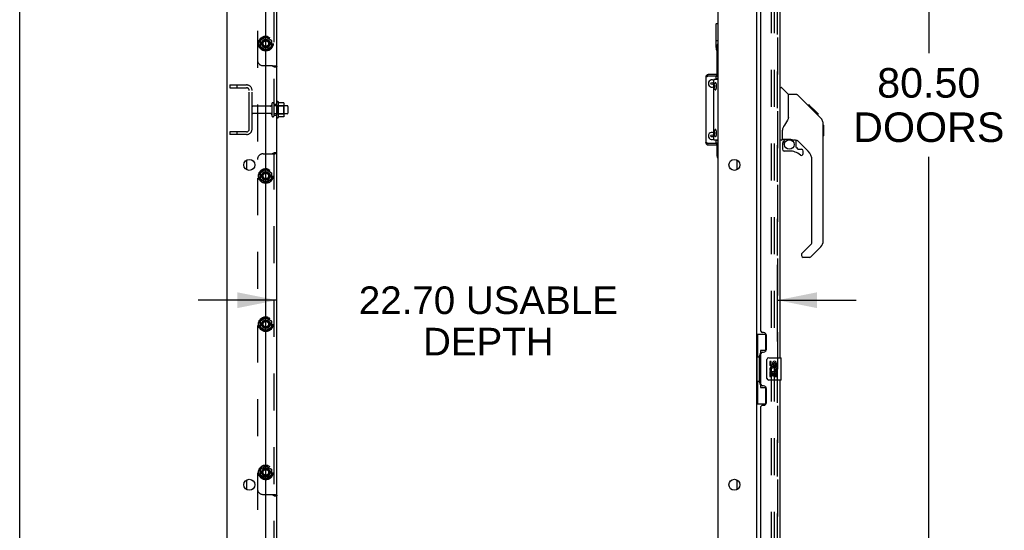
# Model space of a CAD drawing. Header units: inches. Extents: x 0 to 304, y 0 to 196.
# Tile 16 of 129: x 0 to 45, y 85 to 108. Entities that reach past the tile are written whole.
import ezdxf

# ---------------------------------------------------------------- set-up
doc = ezdxf.new("R2010")
doc.units = ezdxf.units.IN
doc.header["$LTSCALE"] = 16.696429
doc.header["$MEASUREMENT"] = 0
doc.linetypes.add('HIDDEN', pattern=[0.2, 0.1, -0.1])
doc.layers.get('0').update_dxf_attribs({"linetype": 'CONTINUOUS'})
for name, color, linetype in [('DEFAULT_2', 8, 'HIDDEN'), ('DIMENSIONS', 7, 'CONTINUOUS'), ('DOOR_2_ASSEMBLY', 7, 'CONTINUOUS'), ('EXD_DOOR_ASSEMBLY', 7, 'CONTINUOUS'), ('MAIN_DOOR_ASSEMBLY', 7, 'CONTINUOUS'), ('SUBPANELS', 7, 'CONTINUOUS')]:
    doc.layers.add(name, color=color, linetype=linetype)
doc.styles.get("Standard").update_dxf_attribs({"font": 'arial.ttf'})
doc.dimstyles.new('DIMSTYLE_1', dxfattribs={"dimtxt": 1.339286, "dimasz": 1.785714, "dimexe": 0.09, "dimexo": 0.07, "dimgap": 0.0375, "dimtad": 0, "dimtih": 1, "dimtoh": 1, "dimzin": 4, "dimdsep": 46, "dimtxsty": 'Standard', "dimblk": '_FILLED', "dimblk1": '_FILLED', "dimblk2": '_FILLED', "dimcen": 0.09, "dimazin": 1, "dimtfac": 1, "dimtdec": 3, "dimtofl": 0, "dimtmove": 0, "dimatfit": 3, "dimldrblk": '_FILLED', "dimfxl": 0, "dimtolj": 1, "dimtzin": 4, "dimarcsym": 0})
doc.dimstyles.new('DIMSTYLE_3', dxfattribs={"dimtxt": 1.25, "dimasz": 1.785714, "dimexe": 0.09, "dimexo": 0.07, "dimgap": 0.035, "dimtad": 0, "dimtih": 1, "dimtoh": 1, "dimzin": 4, "dimdsep": 46, "dimtxsty": 'Standard', "dimblk": '_FILLED', "dimblk1": '_FILLED', "dimblk2": '_FILLED', "dimcen": 0.09, "dimazin": 1, "dimtfac": 1, "dimtdec": 3, "dimtofl": 0, "dimtmove": 0, "dimatfit": 3, "dimldrblk": '_FILLED', "dimfxl": 0, "dimtolj": 1, "dimtzin": 4, "dimarcsym": 0})

# ---------------------------------------------------------------- blocks, each defined once
blk = doc.blocks.new('_FILLED')
at = {"color": 0, "linetype": 'ByBlock'}
blk.add_solid([(0, 0), (-1, 0.2), (-1, -0.2)], dxfattribs=at)
blk = doc.blocks.new('*D5')
at = {"layer": 'DIMENSIONS', "color": 2, "linetype": 'Continuous'}
for p, q in [((35.472, 144.606), (42.831, 144.606)), ((41.224, 144.606), (41.224, 106.913)), ((41.224, 64.106), (41.224, 102.226)), ((35.472, 64.106), (42.831, 64.106))]:
    blk.add_line(p, q, dxfattribs=at)
at = {"layer": 'DIMENSIONS', "color": 2, "linetype": 'Continuous', "xscale": 1.7857142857, "yscale": 1.7857142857, "zscale": 1.7857142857}
for p, rotation in [((41.224, 144.606), 90), ((41.224, 64.106), 270)]:
    blk.add_blockref('_FILLED', p, dxfattribs=dict(at, rotation=rotation))
at = {"layer": 'DIMENSIONS', "color": 2, "linetype": 'Continuous', "insert": (41.224, 106.243), "char_height": 1.3393, "width": 6.85077, "attachment_point": 2, "line_spacing_factor": 0.9}
blk.add_mtext('80.50\\PDOORS', dxfattribs=at)
blk = doc.blocks.new('*D27')
at = {"layer": 'DIMENSIONS', "color": 2, "linetype": 'Continuous'}
for p, q in [((11.661, 93.856), (11.661, 97.329)), ((34.365, 93.856), (34.365, 97.329)), ((11.661, 95.722), (8.089, 95.722)), ((34.365, 95.722), (37.936, 95.722))]:
    blk.add_line(p, q, dxfattribs=at)
at = {"layer": 'DIMENSIONS', "color": 2, "linetype": 'Continuous', "xscale": 1.7857142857, "yscale": 1.7857142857, "zscale": 1.7857142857}
blk.add_blockref('_FILLED', (11.661, 95.722), dxfattribs=at)
at = {"layer": 'DIMENSIONS', "color": 2, "linetype": 'Continuous', "xscale": 1.7857142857, "yscale": 1.7857142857, "zscale": 1.7857142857, "rotation": 180}
blk.add_blockref('_FILLED', (34.365, 95.722), dxfattribs=at)
at = {"layer": 'DIMENSIONS', "color": 2, "linetype": 'Continuous', "insert": (21.251, 96.347), "char_height": 1.25, "width": 11.72862, "attachment_point": 2, "line_spacing_factor": 0.9}
blk.add_mtext('22.70 USABLE\\PDEPTH', dxfattribs=at)

msp = doc.modelspace()

# ---------------------------------------------------------------- linework, layer by layer
at = {"color": 7, "linetype": 'Continuous'}
for p, q in [((0, 0), (0, 196.429)), ((9.411, 57.481), (9.411, 147.231)), ((11.161, 59.481), (11.161, 143.856)), ((31.661, 143.856), (31.661, 59.481)), ((33.411, 144.075), (33.411, 64.637)), ((31.577, 107.181), (31.577, 108.255)), ((31.587, 108.265), (31.661, 108.265)), ((31.661, 107.478), (31.601, 107.478)), ((31.622, 105.95), (31.622, 107.255)), ((31.596, 107.112), (31.586, 107.111)), ((31.113, 105.83), (31.107, 105.83)), ((31.661, 105.89), (31.577, 105.89)), ((31.622, 105.856), (31.622, 105.89)), ((11.731, 104), (11.731, 104.712)), ((11.749, 104.68), (11.749, 104.68)), ((11.976, 104.675), (11.757, 104.675)), ((11.977, 104.675), (11.976, 104.675)), ((11.997, 104.101), (11.997, 104.612)), ((12.131, 104.539), (11.997, 104.539)), ((12.161, 104.509), (12.161, 104.203)), ((11.976, 104.037), (11.757, 104.037)), ((12.131, 104.173), (11.997, 104.173)), ((31.113, 102.882), (31.107, 102.882)), ((31.577, 102.822), (31.661, 102.822)), ((31.622, 102.822), (31.622, 102.856)), ((31.622, 102.255), (31.622, 102.762)), ((32.536, 101.64), (32.536, 102.073)), ((32.536, 87.14), (32.536, 87.573))]:
    msp.add_line(p, q, dxfattribs=at)
at = {"color": 3, "linetype": 'Continuous'}
for p, q in [((31.107, 105.83), (31.107, 102.882)), ((31.661, 105.95), (31.227, 105.95)), ((31.227, 105.89), (31.577, 105.89)), ((31.577, 105.733), (31.577, 105.89)), ((31.661, 105.856), (31.577, 105.856)), ((31.471, 103.013), (31.471, 105.703)), ((31.661, 105.733), (31.48, 105.733)), ((31.577, 102.822), (31.227, 102.822)), ((31.227, 102.762), (31.661, 102.762)), ((31.661, 102.983), (31.48, 102.983)), ((31.577, 102.822), (31.577, 102.983)), ((31.577, 102.856), (31.661, 102.856)), ((10.286, 102.073), (10.286, 101.64)), ((10.286, 87.573), (10.286, 87.14))]:
    msp.add_line(p, q, dxfattribs=at)
at = {"color": 7, "linetype": 'Continuous'}
for points in [[(31.585, 107.112), (31.585, 107.112), (31.586, 107.111), (31.586, 107.111), (31.586, 107.111), (31.586, 107.111), (31.586, 107.111)], [(31.483, 105.42), (31.483, 105.431), (31.484, 105.441), (31.485, 105.452), (31.486, 105.463), (31.487, 105.474), (31.489, 105.485), (31.492, 105.495), (31.494, 105.504), (31.497, 105.512), (31.5, 105.519), (31.503, 105.527), (31.506, 105.533), (31.51, 105.54), (31.514, 105.546), (31.518, 105.552), (31.522, 105.558), (31.526, 105.563), (31.531, 105.569), (31.536, 105.574), (31.542, 105.579)], [(31.542, 105.262), (31.536, 105.267), (31.531, 105.272), (31.526, 105.277), (31.521, 105.283), (31.517, 105.289), (31.513, 105.295), (31.509, 105.302), (31.505, 105.309), (31.502, 105.316), (31.499, 105.323), (31.496, 105.331), (31.494, 105.339), (31.491, 105.348), (31.489, 105.358), (31.487, 105.368), (31.485, 105.379), (31.484, 105.39), (31.484, 105.4), (31.483, 105.41), (31.483, 105.42)], [(31.508, 105.469), (31.507, 105.468), (31.505, 105.468), (31.504, 105.467), (31.503, 105.465), (31.502, 105.464), (31.501, 105.461), (31.5, 105.459), (31.499, 105.456), (31.498, 105.453), (31.497, 105.449), (31.496, 105.446), (31.495, 105.442), (31.495, 105.438), (31.494, 105.433), (31.494, 105.429), (31.494, 105.425), (31.494, 105.42)], [(31.494, 105.42), (31.494, 105.416), (31.494, 105.411), (31.494, 105.407), (31.495, 105.403), (31.495, 105.399), (31.496, 105.395), (31.497, 105.391), (31.498, 105.387), (31.499, 105.384), (31.5, 105.381), (31.501, 105.379), (31.502, 105.377), (31.503, 105.375), (31.504, 105.373), (31.505, 105.372), (31.507, 105.372), (31.508, 105.372)], [(31.522, 105.42), (31.522, 105.425), (31.522, 105.429), (31.522, 105.433), (31.521, 105.438), (31.521, 105.442), (31.52, 105.446), (31.519, 105.449), (31.519, 105.453), (31.518, 105.456), (31.517, 105.459), (31.516, 105.461), (31.514, 105.464), (31.513, 105.465), (31.512, 105.467), (31.511, 105.468), (31.509, 105.468), (31.508, 105.469)], [(31.508, 105.372), (31.509, 105.372), (31.511, 105.372), (31.512, 105.373), (31.513, 105.375), (31.514, 105.377), (31.516, 105.379), (31.517, 105.381), (31.518, 105.384), (31.519, 105.387), (31.519, 105.391), (31.52, 105.395), (31.521, 105.399), (31.521, 105.403), (31.522, 105.407), (31.522, 105.411), (31.522, 105.416), (31.522, 105.42)], [(31.595, 105.495), (31.594, 105.505), (31.592, 105.514), (31.59, 105.523), (31.588, 105.531), (31.586, 105.539), (31.583, 105.547), (31.581, 105.553), (31.578, 105.559), (31.575, 105.565), (31.572, 105.57), (31.569, 105.574), (31.566, 105.577), (31.563, 105.58), (31.56, 105.582), (31.556, 105.583), (31.553, 105.583), (31.55, 105.583), (31.547, 105.582), (31.543, 105.58), (31.542, 105.579)], [(31.594, 105.335), (31.595, 105.345), (31.597, 105.355), (31.598, 105.366), (31.599, 105.376), (31.6, 105.387), (31.6, 105.398), (31.601, 105.409), (31.601, 105.42)], [(31.601, 105.42), (31.601, 105.431), (31.6, 105.442), (31.6, 105.453), (31.599, 105.464), (31.598, 105.475), (31.597, 105.485), (31.595, 105.495)], [(31.661, 105.784), (31.647, 105.777), (31.635, 105.77), (31.623, 105.76), (31.612, 105.75), (31.602, 105.738), (31.598, 105.733)], [(31.542, 105.262), (31.543, 105.261), (31.547, 105.259), (31.55, 105.258), (31.553, 105.257), (31.556, 105.258), (31.56, 105.259), (31.563, 105.261), (31.566, 105.263), (31.569, 105.267), (31.572, 105.271), (31.575, 105.275), (31.578, 105.281), (31.581, 105.287), (31.583, 105.294), (31.586, 105.301), (31.588, 105.309), (31.59, 105.317), (31.592, 105.326), (31.594, 105.335)], [(11.757, 104.675), (11.756, 104.675), (11.755, 104.675), (11.754, 104.676), (11.753, 104.676), (11.752, 104.676), (11.752, 104.677), (11.751, 104.677), (11.751, 104.677), (11.751, 104.678), (11.75, 104.678), (11.75, 104.678), (11.75, 104.679), (11.749, 104.679), (11.749, 104.679), (11.749, 104.68), (11.749, 104.68), (11.749, 104.68)], [(11.985, 104.669), (11.984, 104.671), (11.983, 104.672), (11.982, 104.673), (11.98, 104.674), (11.979, 104.675), (11.977, 104.675)], [(11.749, 104.032), (11.749, 104.032), (11.749, 104.032), (11.749, 104.033), (11.749, 104.033), (11.749, 104.033), (11.75, 104.034), (11.75, 104.034), (11.75, 104.034), (11.751, 104.035), (11.751, 104.035), (11.751, 104.035), (11.752, 104.036), (11.752, 104.036), (11.753, 104.036), (11.754, 104.037), (11.755, 104.037), (11.756, 104.037), (11.757, 104.037)], [(11.985, 104.043), (11.984, 104.042), (11.983, 104.04), (11.982, 104.039), (11.98, 104.038), (11.979, 104.038), (11.977, 104.037), (11.976, 104.037)], [(31.483, 103.295), (31.483, 103.306), (31.484, 103.316), (31.485, 103.327), (31.486, 103.338), (31.487, 103.349), (31.489, 103.36), (31.492, 103.37), (31.494, 103.379), (31.497, 103.387), (31.5, 103.394), (31.503, 103.402), (31.506, 103.408), (31.51, 103.415), (31.514, 103.421), (31.518, 103.427), (31.522, 103.433), (31.526, 103.438), (31.531, 103.444), (31.536, 103.449), (31.542, 103.454)], [(31.542, 103.137), (31.536, 103.142), (31.531, 103.147), (31.526, 103.152), (31.521, 103.158), (31.517, 103.164), (31.513, 103.17), (31.509, 103.177), (31.505, 103.184), (31.502, 103.191), (31.499, 103.198), (31.496, 103.206), (31.494, 103.214), (31.491, 103.223), (31.489, 103.233), (31.487, 103.243), (31.485, 103.254), (31.484, 103.265), (31.484, 103.275), (31.483, 103.285), (31.483, 103.295)], [(31.508, 103.344), (31.507, 103.343), (31.505, 103.343), (31.504, 103.342), (31.503, 103.34), (31.502, 103.339), (31.501, 103.336), (31.5, 103.334), (31.499, 103.331), (31.498, 103.328), (31.497, 103.324), (31.496, 103.321), (31.495, 103.317), (31.495, 103.313), (31.494, 103.308), (31.494, 103.304), (31.494, 103.3), (31.494, 103.295)], [(31.494, 103.295), (31.494, 103.291), (31.494, 103.286), (31.494, 103.282), (31.495, 103.278), (31.495, 103.274), (31.496, 103.27), (31.497, 103.266), (31.498, 103.262), (31.499, 103.259), (31.5, 103.256), (31.501, 103.254), (31.502, 103.252), (31.503, 103.25), (31.504, 103.248), (31.505, 103.247), (31.507, 103.247), (31.508, 103.247)], [(31.522, 103.295), (31.522, 103.3), (31.522, 103.304), (31.522, 103.308), (31.521, 103.313), (31.521, 103.317), (31.52, 103.321), (31.519, 103.324), (31.519, 103.328), (31.518, 103.331), (31.517, 103.334), (31.516, 103.336), (31.514, 103.339), (31.513, 103.34), (31.512, 103.342), (31.511, 103.343), (31.509, 103.343), (31.508, 103.344)], [(31.508, 103.247), (31.509, 103.247), (31.511, 103.247), (31.512, 103.248), (31.513, 103.25), (31.514, 103.252), (31.516, 103.254), (31.517, 103.256), (31.518, 103.259), (31.519, 103.262), (31.519, 103.266), (31.52, 103.27), (31.521, 103.274), (31.521, 103.278), (31.522, 103.282), (31.522, 103.286), (31.522, 103.291), (31.522, 103.295)], [(31.595, 103.37), (31.594, 103.38), (31.592, 103.389), (31.59, 103.398), (31.588, 103.406), (31.586, 103.414), (31.583, 103.422), (31.581, 103.428), (31.578, 103.434), (31.575, 103.44), (31.572, 103.445), (31.569, 103.449), (31.566, 103.452), (31.563, 103.455), (31.56, 103.457), (31.556, 103.458), (31.553, 103.458), (31.55, 103.458), (31.547, 103.457), (31.543, 103.455), (31.542, 103.454)], [(31.542, 103.137), (31.543, 103.136), (31.547, 103.134), (31.55, 103.133), (31.553, 103.132), (31.556, 103.133), (31.56, 103.134), (31.563, 103.136), (31.566, 103.138), (31.569, 103.142), (31.572, 103.146), (31.575, 103.15), (31.578, 103.156), (31.581, 103.162), (31.583, 103.169), (31.586, 103.176), (31.588, 103.184), (31.59, 103.192), (31.592, 103.201), (31.594, 103.21)], [(31.594, 103.21), (31.595, 103.22), (31.597, 103.23), (31.598, 103.241), (31.599, 103.251), (31.6, 103.262), (31.6, 103.273), (31.601, 103.284), (31.601, 103.295)], [(31.601, 103.295), (31.601, 103.306), (31.6, 103.317), (31.6, 103.328), (31.599, 103.339), (31.598, 103.35), (31.597, 103.36), (31.595, 103.37)], [(31.661, 102.932), (31.647, 102.939), (31.635, 102.947), (31.623, 102.956), (31.612, 102.966), (31.602, 102.978), (31.599, 102.982)]]:
    msp.add_lwpolyline(points, dxfattribs=at)
at = {"color": 3, "linetype": 'Continuous'}
for points in [[(31.113, 105.83), (31.118, 105.836), (31.125, 105.842), (31.134, 105.848), (31.145, 105.854), (31.156, 105.86), (31.169, 105.866), (31.183, 105.872)], [(31.183, 105.872), (31.197, 105.878), (31.212, 105.884), (31.227, 105.89)], [(31.48, 105.733), (31.478, 105.732), (31.477, 105.731), (31.476, 105.729), (31.475, 105.727), (31.473, 105.724), (31.473, 105.72), (31.472, 105.716), (31.471, 105.712), (31.471, 105.707), (31.471, 105.703)], [(31.197, 102.834), (31.183, 102.84), (31.169, 102.846), (31.156, 102.852), (31.145, 102.858), (31.134, 102.864), (31.125, 102.87), (31.118, 102.876), (31.113, 102.882)], [(31.227, 102.822), (31.212, 102.828), (31.197, 102.834)], [(31.471, 103.013), (31.471, 103.008), (31.471, 103.003), (31.472, 102.999), (31.473, 102.995), (31.473, 102.991), (31.475, 102.988), (31.476, 102.986), (31.477, 102.984), (31.478, 102.983), (31.48, 102.983)]]:
    msp.add_lwpolyline(points, dxfattribs=at)
at = {"color": 7, "linetype": 'Continuous'}
for centre, radius in [((31.392, 105.544), 0.0485), ((31.392, 103.169), 0.0485), ((10.411, 101.856), 0.25), ((32.411, 101.856), 0.25), ((10.411, 87.356), 0.25), ((32.411, 87.356), 0.25)]:
    msp.add_circle(centre, radius, dxfattribs=at)
for centre, radius, start, end in [((31.587, 108.255), 0.01, 90, 180), ((31.872, 107.181), 0.295, 180, 212.0356), ((31.747, 107.255), 0.125, 133.7858, 180), ((31.227, 105.83), 0.06, 90, 134.1587), ((31.392, 105.544), 0.163, 60.9635, 299.0365), ((11.699, 104.69), 0.0384, 34.4497, 180), ((11.131, 104.356), 0.698, 27.6814, 30.6631), ((11.856, 104.612), 0.141, 0, 23.95), ((12.131, 104.509), 0.03, 0, 90), ((11.856, 104.101), 0.141, 336.05, 360), ((12.131, 104.203), 0.03, 270, 360), ((11.699, 104.022), 0.0384, 180, 325.5503), ((11.131, 104.356), 0.698, 329.3369, 332.3186), ((31.392, 103.169), 0.163, 60.9635, 299.0365), ((31.227, 102.882), 0.06, 225.8413, 270), ((31.747, 102.255), 0.125, 180, 226.2142)]:
    msp.add_arc(centre, radius, start, end, dxfattribs=at)
at = {"color": 3, "linetype": 'Continuous'}
for centre, start, end in [((31.227, 105.83), 90, 180), ((31.227, 102.882), 180, 270)]:
    msp.add_arc(centre, 0.12, start, end, dxfattribs=at)
at = {"layer": 'DEFAULT_2', "color": 8, "linetype": 'HIDDEN'}
for p, q in [((34.098, 64.419), (34.098, 144.294)), ((34.223, 64.419), (34.223, 144.294)), ((9.536, 105.481), (9.536, 105.356)), ((9.536, 105.481), (10.286, 105.481)), ((9.848, 105.481), (9.848, 105.356)), ((9.536, 105.356), (10.286, 105.356)), ((10.411, 103.481), (10.411, 105.231)), ((10.536, 103.481), (10.536, 105.231)), ((11.367, 104.522), (10.566, 104.522)), ((11.43, 104.621), (11.43, 104.092)), ((11.536, 104.092), (11.536, 104.621)), ((11.997, 104.539), (11.536, 104.539)), ((11.661, 104.022), (11.661, 104.69)), ((11.681, 104.54), (11.661, 104.56)), ((11.681, 104.54), (11.681, 104.173)), ((11.681, 104.54), (11.977, 104.54)), ((11.977, 104.54), (11.997, 104.56)), ((11.977, 104.173), (11.977, 104.54)), ((11.367, 104.19), (10.566, 104.19)), ((11.997, 104.173), (11.536, 104.173)), ((11.681, 104.173), (11.661, 104.153)), ((11.681, 104.173), (11.977, 104.173)), ((11.977, 104.173), (11.997, 104.153)), ((9.536, 103.356), (9.536, 103.231)), ((10.286, 103.356), (9.536, 103.356)), ((10.286, 103.231), (9.536, 103.231)), ((9.848, 103.356), (9.848, 103.231))]:
    msp.add_line(p, q, dxfattribs=at)
for centre, radius, start, end in [((10.286, 105.231), 0.25, 0, 90), ((10.286, 105.231), 0.125, 0, 90), ((10.566, 104.492), 0.03, 90, 180), ((11.367, 104.585), 0.0625, 270, 360), ((11.483, 104.621), 0.053, 0, 180), ((10.566, 104.22), 0.03, 180, 270), ((11.367, 104.128), 0.0625, 0, 90), ((11.483, 104.092), 0.053, 180, 360), ((10.286, 103.481), 0.25, 270, 360), ((10.286, 103.481), 0.125, 270, 360)]:
    msp.add_arc(centre, radius, start, end, dxfattribs=at)
at = {"layer": 'DOOR_2_ASSEMBLY', "color": 8, "linetype": 'HIDDEN'}
msp.add_line((34.365, 64.353), (34.365, 144.36), dxfattribs=at)
at = {"layer": 'DOOR_2_ASSEMBLY', "color": 3, "linetype": 'Continuous'}
for p, q in [((34.469, 115.606), (34.469, 93.106)), ((33.615, 94.314), (33.615, 114.399)), ((33.735, 94.254), (33.675, 94.254)), ((33.865, 93.504), (33.865, 94.124)), ((33.675, 93.374), (33.735, 93.374)), ((33.615, 91.899), (33.615, 93.314)), ((34.469, 92.106), (34.469, 69.606)), ((33.735, 91.839), (33.675, 91.839)), ((33.865, 91.089), (33.865, 91.709)), ((33.615, 70.814), (33.615, 90.899)), ((33.675, 90.959), (33.735, 90.959))]:
    msp.add_line(p, q, dxfattribs=at)
at = {"layer": 'DOOR_2_ASSEMBLY', "color": 7, "linetype": 'Continuous'}
for p, q in [((34.469, 105.36), (34.531, 105.36)), ((34.857, 105.051), (34.559, 105.349)), ((35.224, 105.045), (34.863, 105.045)), ((34.863, 103.941), (34.863, 105.045)), ((36.044, 104.257), (35.279, 105.022)), ((35.801, 104.568), (35.734, 104.568)), ((35.808, 104.56), (35.741, 104.56)), ((35.818, 104.55), (35.751, 104.55)), ((35.824, 104.544), (35.757, 104.544)), ((35.832, 104.536), (35.765, 104.536)), ((35.852, 104.516), (35.785, 104.516)), ((35.801, 104.568), (36.127, 104.241)), ((35.874, 104.494), (35.808, 104.494)), ((35.898, 104.47), (35.831, 104.47)), ((35.921, 104.447), (35.855, 104.447)), ((35.945, 104.423), (35.878, 104.423)), ((35.969, 104.399), (35.902, 104.399)), ((35.961, 104.34), (35.917, 104.384)), ((35.991, 104.377), (35.924, 104.377)), ((36.011, 104.357), (35.944, 104.357)), ((36.017, 104.284), (35.961, 104.34)), ((36.029, 104.34), (35.962, 104.34)), ((36.042, 104.326), (35.975, 104.326)), ((36.046, 104.322), (35.979, 104.322)), ((36.048, 104.32), (35.981, 104.32)), ((36.048, 104.32), (35.982, 104.32)), ((36.049, 104.319), (35.982, 104.319)), ((36.051, 104.317), (35.985, 104.317)), ((36.056, 104.312), (35.989, 104.312)), ((36.062, 104.306), (35.995, 104.306)), ((36.076, 104.293), (36.009, 104.293)), ((36.044, 104.257), (36.017, 104.284)), ((36.091, 104.277), (36.024, 104.277)), ((36.098, 104.27), (36.031, 104.27)), ((36.105, 104.263), (36.038, 104.263)), ((36.044, 104.257), (36.322, 103.978)), ((36.117, 104.251), (36.05, 104.251)), ((36.122, 104.246), (36.056, 104.246)), ((36.126, 104.242), (36.059, 104.242)), ((36.127, 104.241), (36.06, 104.241)), ((36.127, 104.241), (36.061, 104.241)), ((36.128, 104.24), (36.061, 104.24)), ((36.216, 104.152), (36.128, 104.24)), ((36.145, 104.156), (36.212, 104.156)), ((36.214, 104.154), (36.147, 104.154)), ((36.216, 104.152), (36.149, 104.152)), ((34.863, 104.003), (34.842, 103.946)), ((36.437, 103.701), (36.436, 103.73)), ((36.437, 98.417), (36.437, 103.701)), ((36.457, 103.65), (36.437, 103.67)), ((36.457, 103.65), (36.457, 103.173)), ((34.587, 103.018), (34.587, 103.424)), ((36.457, 103.173), (36.437, 103.154)), ((34.548, 102.978), (34.469, 102.978)), ((34.587, 102.801), (34.587, 102.563)), ((34.607, 103.02), (34.902, 103.02)), ((34.645, 102.94), (34.724, 103.02)), ((34.659, 102.926), (34.653, 102.932)), ((35.175, 102.978), (35.087, 102.978)), ((35.217, 102.647), (35.217, 102.973)), ((35.753, 102.482), (35.251, 102.983)), ((34.902, 102.484), (34.666, 102.484)), ((35.22, 102.638), (35.292, 102.566)), ((35.3, 102.563), (35.453, 102.563)), ((35.532, 102.365), (35.532, 102.484)), ((35.926, 98.331), (35.926, 102.064)), ((35.467, 97.84), (35.902, 98.276)), ((35.453, 97.807), (35.453, 97.742)), ((36.322, 98.138), (35.87, 97.686)), ((35.814, 97.663), (35.532, 97.663)), ((33.411, 94.181), (33.851, 94.181)), ((33.45, 94.181), (33.45, 93.156)), ((33.815, 94.181), (33.815, 93.401)), ((33.815, 93.446), (33.588, 93.446)), ((33.588, 93.446), (33.588, 91.766)), ((33.428, 93.156), (33.551, 93.156)), ((33.428, 93.156), (33.428, 92.056)), ((33.551, 93.186), (33.551, 93.207)), ((33.551, 92.056), (33.551, 93.156)), ((33.874, 92.206), (33.874, 93.006)), ((33.974, 93.106), (34.514, 93.106)), ((34.074, 92.952), (34.011, 92.952)), ((34.011, 92.952), (34.011, 92.816)), ((34.074, 92.816), (34.074, 92.952)), ((34.139, 92.878), (34.14, 92.809)), ((34.529, 92.121), (34.529, 93.091)), ((34.03, 92.491), (34.011, 92.491)), ((34.011, 92.491), (34.011, 92.26)), ((34.064, 92.491), (34.091, 92.51)), ((34.064, 92.491), (34.326, 92.491)), ((34.074, 92.428), (34.139, 92.428)), ((34.074, 92.26), (34.074, 92.428)), ((34.139, 92.428), (34.139, 92.292)), ((34.2, 92.816), (34.2, 92.858)), ((34.2, 92.428), (34.263, 92.428)), ((34.2, 92.292), (34.2, 92.428)), ((34.255, 92.527), (34.313, 92.502)), ((34.263, 92.858), (34.263, 92.721)), ((34.263, 92.721), (34.326, 92.721)), ((34.263, 92.428), (34.263, 92.26)), ((34.326, 92.721), (34.326, 92.858)), ((34.326, 92.26), (34.326, 92.491)), ((33.428, 92.056), (33.551, 92.056)), ((33.45, 92.056), (33.45, 91.031)), ((33.551, 92.005), (33.551, 92.026)), ((34.514, 92.106), (33.974, 92.106)), ((34.011, 92.26), (34.074, 92.26)), ((34.139, 92.292), (34.2, 92.292)), ((34.263, 92.26), (34.326, 92.26)), ((33.588, 91.766), (33.815, 91.766)), ((33.815, 91.811), (33.815, 91.031)), ((33.411, 91.031), (33.851, 91.031))]:
    msp.add_line(p, q, dxfattribs=at)
for points in [[(35.279, 105.022), (35.272, 105.029), (35.263, 105.035), (35.254, 105.039), (35.244, 105.042), (35.234, 105.044), (35.224, 105.045)], [(34.64, 103.595), (34.63, 103.579), (34.614, 103.55), (34.602, 103.518), (34.593, 103.484), (34.588, 103.449), (34.587, 103.424)], [(34.842, 103.946), (34.811, 103.877), (34.775, 103.806), (34.732, 103.734), (34.685, 103.66), (34.64, 103.595)], [(36.437, 103.701), (36.436, 103.729), (36.431, 103.771), (36.421, 103.812), (36.407, 103.851), (36.39, 103.889), (36.368, 103.924), (36.342, 103.957), (36.322, 103.978)], [(34.659, 102.926), (34.649, 102.916), (34.641, 102.905), (34.633, 102.893), (34.626, 102.881), (34.62, 102.868), (34.616, 102.855), (34.612, 102.842), (34.609, 102.828), (34.608, 102.814), (34.607, 102.801)], [(34.648, 102.937), (34.646, 102.938), (34.645, 102.939), (34.645, 102.94), (34.645, 102.94)], [(34.653, 102.932), (34.651, 102.934), (34.648, 102.937)], [(34.902, 103.02), (34.908, 103.019), (34.928, 103.018), (34.949, 103.016), (34.971, 103.012), (34.99, 103.007), (35.008, 103.002), (35.024, 102.997), (35.038, 102.992), (35.05, 102.987), (35.061, 102.984), (35.07, 102.981), (35.078, 102.979)], [(35.078, 102.979), (35.086, 102.978), (35.087, 102.978)], [(33.588, 93.422), (33.588, 93.419), (33.589, 93.415), (33.589, 93.411), (33.591, 93.407), (33.592, 93.402), (33.594, 93.397), (33.597, 93.392), (33.6, 93.386), (33.603, 93.379), (33.607, 93.372), (33.611, 93.365), (33.616, 93.357), (33.621, 93.349), (33.624, 93.345)], [(33.874, 93.006), (33.874, 93.012), (33.875, 93.019), (33.876, 93.025), (33.877, 93.031), (33.879, 93.037), (33.881, 93.042)], [(33.881, 92.17), (33.879, 92.176), (33.877, 92.181), (33.876, 92.187), (33.875, 92.194), (33.874, 92.2), (33.874, 92.206)], [(33.624, 91.867), (33.621, 91.864), (33.616, 91.855), (33.611, 91.847), (33.607, 91.84), (33.603, 91.833), (33.6, 91.827), (33.597, 91.821), (33.594, 91.815), (33.592, 91.81), (33.591, 91.805), (33.589, 91.801), (33.589, 91.797), (33.588, 91.793), (33.588, 91.79)]]:
    msp.add_lwpolyline(points, dxfattribs=at)
msp.add_circle((34.902, 102.779), 0.217, dxfattribs=at)
for centre, radius, start, end in [((34.531, 105.321), 0.0394, 45, 90), ((34.843, 105.037), 0.0197, 0, 45), ((34.548, 103.018), 0.0394, 270, 360), ((34.607, 103.039), 0.0197, 180, 270), ((34.784, 102.801), 0.197, 135, 180), ((35.175, 102.781), 0.197, 52.5121, 90), ((34.666, 102.563), 0.0787, 180, 270), ((34.902, 101.697), 0.787, 50.4788, 90), ((35.229, 102.647), 0.0118, 180, 225), ((35.3, 102.575), 0.0118, 225, 270), ((35.453, 102.365), 0.0787, 230.4788, 360), ((35.453, 102.484), 0.0787, 0, 90), ((35.335, 102.064), 0.591, 0, 45), ((35.847, 98.331), 0.0787, 315, 360), ((36.044, 98.417), 0.394, 315, 360), ((35.5, 97.807), 0.0472, 135, 180), ((35.532, 97.742), 0.0787, 180, 270), ((35.814, 97.742), 0.0787, 270, 315), ((33.974, 93.006), 0.1, 90, 158.8004), ((34.232, 92.858), 0.0943, 68.6999, 167.4338), ((34.232, 92.858), 0.0314, 0, 180.0485), ((34.232, 92.858), 0.0943, 0, 68.6704), ((34.514, 93.091), 0.015, 0, 90), ((34.106, 92.816), 0.0943, 180, 360), ((34.165, 92.564), 0.154, 161.4199, 206.1963), ((34.169, 92.564), 0.157, 336.5966, 161.8791), ((34.169, 92.564), 0.157, 205.737, 207.8532), ((34.106, 92.816), 0.0314, 180, 261.2295), ((34.169, 92.564), 0.0943, 336.5966, 215.1122), ((34.105, 92.82), 0.0362, 263.4285, 341.7628), ((33.974, 92.206), 0.1, 201.205, 270), ((34.514, 92.121), 0.015, 270, 360)]:
    msp.add_arc(centre, radius, start, end, dxfattribs=at)
at = {"layer": 'DOOR_2_ASSEMBLY', "color": 3, "linetype": 'Continuous'}
for centre, radius, start, end in [((33.675, 94.314), 0.06, 180, 270), ((33.735, 94.124), 0.13, 0, 90), ((33.675, 93.314), 0.06, 90, 180), ((33.735, 93.504), 0.13, 270, 360), ((33.675, 91.899), 0.06, 180, 270), ((33.735, 91.709), 0.13, 0, 90), ((33.735, 91.089), 0.13, 270, 360), ((33.675, 90.899), 0.06, 90, 180)]:
    msp.add_arc(centre, radius, start, end, dxfattribs=at)
at = {"layer": 'DOOR_2_ASSEMBLY', "color": 7, "linetype": 'Continuous'}
for centre, start_param, end_param in [((33.655, 93.197), 0.699287, 1.51401), ((33.655, 93.197), -4.655602, -3.84088), ((33.655, 92.016), 0.699287, 1.51401), ((33.655, 92.016), -4.655602, -3.84088)]:
    msp.add_ellipse(centre, major_axis=(0, 0.18), ratio=0.579493, start_param=start_param, end_param=end_param, dxfattribs=at)
at = {"layer": 'EXD_DOOR_ASSEMBLY', "color": 3, "linetype": 'Continuous'}
msp.add_line((34.484, 105.36), (34.484, 115.606), dxfattribs=at)
at = {"layer": 'MAIN_DOOR_ASSEMBLY', "color": 8, "linetype": 'HIDDEN'}
msp.add_line((34.365, 144.36), (34.365, 64.353), dxfattribs=at)
at = {"layer": 'SUBPANELS', "color": 8, "linetype": 'HIDDEN'}
for p, q in [((10.786, 141.325), (10.786, 67.387)), ((11.536, 67.352), (11.536, 141.36)), ((10.913, 107.505), (11.156, 107.645)), ((11.156, 107.642), (10.916, 107.503)), ((11.166, 107.645), (11.408, 107.505)), ((11.406, 107.503), (11.166, 107.642)), ((10.908, 107.496), (10.908, 107.216)), ((10.911, 107.495), (10.911, 107.218)), ((11.156, 107.067), (10.913, 107.207)), ((10.916, 107.209), (11.156, 107.07)), ((11.166, 107.07), (11.406, 107.209)), ((11.408, 107.207), (11.166, 107.067)), ((11.411, 107.495), (11.411, 107.218)), ((11.413, 107.496), (11.413, 107.216)), ((11.036, 106.356), (11.451, 106.356)), ((11.536, 106.299), (11.661, 106.299)), ((11.536, 104.606), (11.661, 104.606)), ((11.536, 104.106), (11.661, 104.106)), ((11.036, 102.356), (11.451, 102.356)), ((11.524, 102.363), (11.554, 102.364)), ((11.536, 102.414), (11.661, 102.414)), ((10.908, 101.496), (10.908, 101.216)), ((10.911, 101.495), (10.911, 101.218)), ((10.913, 101.505), (11.156, 101.645)), ((11.156, 101.642), (10.916, 101.503)), ((11.166, 101.645), (11.408, 101.505)), ((11.406, 101.503), (11.166, 101.642)), ((11.411, 101.495), (11.411, 101.218)), ((11.413, 101.496), (11.413, 101.216)), ((11.156, 101.067), (10.913, 101.207)), ((10.916, 101.209), (11.156, 101.07)), ((11.166, 101.07), (11.406, 101.209)), ((11.408, 101.207), (11.166, 101.067)), ((10.908, 94.777), (10.908, 94.497)), ((10.911, 94.776), (10.911, 94.499)), ((10.913, 94.786), (11.156, 94.926)), ((11.156, 94.923), (10.916, 94.785)), ((11.166, 94.926), (11.408, 94.786)), ((11.406, 94.785), (11.166, 94.923)), ((11.411, 94.776), (11.411, 94.499)), ((11.413, 94.777), (11.413, 94.497)), ((11.156, 94.349), (10.913, 94.489)), ((10.916, 94.49), (11.156, 94.352)), ((11.166, 94.352), (11.406, 94.49)), ((11.408, 94.489), (11.166, 94.349)), ((10.908, 88.059), (10.908, 87.779)), ((10.911, 88.057), (10.911, 87.78)), ((10.913, 88.067), (11.156, 88.207)), ((11.156, 88.204), (10.916, 88.066)), ((11.166, 88.207), (11.408, 88.067)), ((11.406, 88.066), (11.166, 88.204)), ((11.411, 88.057), (11.411, 87.78)), ((11.413, 88.059), (11.413, 87.779)), ((11.156, 87.63), (10.913, 87.77)), ((10.916, 87.771), (11.156, 87.633)), ((11.166, 87.633), (11.406, 87.771)), ((11.408, 87.77), (11.166, 87.63)), ((11.036, 86.919), (11.451, 86.919)), ((11.536, 86.861), (11.661, 86.861))]:
    msp.add_line(p, q, dxfattribs=at)
at = {"layer": 'SUBPANELS', "color": 3, "linetype": 'Continuous'}
msp.add_line((11.661, 67.372), (11.661, 141.34), dxfattribs=at)
at = {"layer": 'SUBPANELS', "color": 8, "linetype": 'HIDDEN'}
for points in [[(11.437, 106.356), (11.449, 106.348), (11.462, 106.341), (11.476, 106.335), (11.489, 106.33), (11.5, 106.326), (11.511, 106.321), (11.521, 106.317), (11.528, 106.312), (11.534, 106.306), (11.536, 106.299)], [(11.451, 106.356), (11.471, 106.352), (11.492, 106.35), (11.514, 106.349), (11.524, 106.349)], [(11.524, 106.349), (11.554, 106.349), (11.571, 106.348), (11.588, 106.347), (11.603, 106.345), (11.618, 106.342), (11.632, 106.338), (11.644, 106.332), (11.652, 106.325)], [(11.529, 106.349), (11.544, 106.348), (11.559, 106.348), (11.573, 106.347), (11.586, 106.346), (11.6, 106.344), (11.612, 106.342), (11.625, 106.339), (11.635, 106.336), (11.643, 106.332), (11.648, 106.329), (11.651, 106.326), (11.652, 106.325)], [(11.652, 106.325), (11.653, 106.323), (11.659, 106.312), (11.661, 106.299)], [(11.437, 102.356), (11.449, 102.364), (11.462, 102.371), (11.476, 102.377), (11.489, 102.382), (11.5, 102.387), (11.511, 102.391), (11.521, 102.395), (11.528, 102.4), (11.534, 102.406), (11.536, 102.414)], [(11.451, 102.356), (11.471, 102.36), (11.492, 102.362), (11.514, 102.363)], [(11.652, 102.387), (11.648, 102.383), (11.642, 102.379), (11.633, 102.375), (11.622, 102.372), (11.611, 102.37), (11.599, 102.368), (11.587, 102.366), (11.574, 102.365), (11.56, 102.364), (11.546, 102.364), (11.532, 102.363), (11.514, 102.363)], [(11.554, 102.364), (11.571, 102.364), (11.588, 102.365), (11.603, 102.367), (11.618, 102.37), (11.632, 102.374), (11.644, 102.38), (11.652, 102.387)], [(11.652, 102.387), (11.653, 102.389), (11.659, 102.4), (11.661, 102.414)], [(11.437, 86.919), (11.449, 86.911), (11.462, 86.904), (11.476, 86.898), (11.489, 86.893), (11.5, 86.888), (11.511, 86.884), (11.521, 86.879), (11.528, 86.874), (11.534, 86.869), (11.536, 86.861)], [(11.451, 86.919), (11.471, 86.915), (11.492, 86.913), (11.514, 86.912), (11.524, 86.911)], [(11.524, 86.911), (11.554, 86.911), (11.571, 86.91), (11.588, 86.909), (11.603, 86.908), (11.618, 86.905), (11.632, 86.901), (11.644, 86.894), (11.652, 86.888)], [(11.529, 86.911), (11.544, 86.911), (11.559, 86.91), (11.573, 86.909), (11.586, 86.908), (11.6, 86.907), (11.612, 86.905), (11.625, 86.902), (11.635, 86.898), (11.643, 86.895), (11.648, 86.891), (11.651, 86.888), (11.652, 86.888)], [(11.652, 86.888), (11.653, 86.886), (11.659, 86.875), (11.661, 86.861)]]:
    msp.add_lwpolyline(points, dxfattribs=at)
for centre, radius in [((11.161, 107.356), 0.335), ((11.161, 107.356), 0.332), ((11.161, 107.356), 0.318), ((11.161, 107.356), 0.315), ((11.161, 107.356), 0.188), ((11.161, 107.356), 0.176), ((11.161, 107.356), 0.156), ((11.161, 107.356), 0.155), ((11.161, 107.356), 0.125), ((11.161, 101.356), 0.335), ((11.161, 101.356), 0.332), ((11.161, 101.356), 0.318), ((11.161, 101.356), 0.315), ((11.161, 101.356), 0.188), ((11.161, 101.356), 0.176), ((11.161, 101.356), 0.156), ((11.161, 101.356), 0.155), ((11.161, 101.356), 0.125), ((11.161, 94.637), 0.335), ((11.161, 94.637), 0.332), ((11.161, 94.637), 0.318), ((11.161, 94.637), 0.315), ((11.161, 94.637), 0.188), ((11.161, 94.637), 0.176), ((11.161, 94.637), 0.156), ((11.161, 94.637), 0.155), ((11.161, 94.637), 0.125), ((11.161, 87.919), 0.335), ((11.161, 87.919), 0.332), ((11.161, 87.919), 0.318), ((11.161, 87.919), 0.315), ((11.161, 87.919), 0.188), ((11.161, 87.919), 0.176), ((11.161, 87.919), 0.156), ((11.161, 87.919), 0.155), ((11.161, 87.919), 0.125)]:
    msp.add_circle(centre, radius, dxfattribs=at)
for centre, radius, start, end in [((11.161, 107.636), 0.01, 60.0092, 119.9892), ((11.161, 107.633), 0.01, 60.0095, 119.9951), ((10.918, 107.496), 0.01, 120.0083, 179.9896), ((10.918, 107.216), 0.01, 180.0088, 239.99), ((10.921, 107.495), 0.01, 120.0073, 179.9958), ((10.921, 107.218), 0.01, 180.0084, 239.9974), ((11.401, 107.495), 0.01, 0.0084, 59.9974), ((11.401, 107.218), 0.01, 300.0073, 359.9958), ((11.403, 107.496), 0.01, 0.0088, 59.99), ((11.403, 107.216), 0.01, 300.0083, 359.9896), ((11.161, 107.079), 0.01, 240.0095, 299.9951), ((11.161, 107.076), 0.01, 240.0092, 299.9892), ((11.036, 106.606), 0.25, 180, 270), ((11.036, 102.106), 0.25, 90, 180), ((10.918, 101.496), 0.01, 120.0083, 179.9896), ((10.921, 101.495), 0.01, 120.0073, 179.9958), ((11.161, 101.636), 0.01, 60.0092, 119.9892), ((11.161, 101.633), 0.01, 60.0095, 119.9951), ((11.401, 101.495), 0.01, 0.0084, 59.9974), ((11.403, 101.496), 0.01, 0.0088, 59.99), ((10.918, 101.216), 0.01, 180.0088, 239.99), ((10.921, 101.218), 0.01, 180.0084, 239.9974), ((11.161, 101.079), 0.01, 240.0095, 299.9951), ((11.161, 101.076), 0.01, 240.0092, 299.9892), ((11.401, 101.218), 0.01, 300.0073, 359.9958), ((11.403, 101.216), 0.01, 300.0083, 359.9896), ((10.918, 94.777), 0.01, 120.0083, 179.9896), ((10.921, 94.776), 0.01, 120.0073, 179.9958), ((11.161, 94.917), 0.01, 60.0092, 119.9892), ((11.161, 94.915), 0.01, 60.0095, 119.9951), ((11.401, 94.776), 0.01, 0.0084, 59.9974), ((11.403, 94.777), 0.01, 0.0088, 59.99), ((10.918, 94.497), 0.01, 180.0088, 239.99), ((10.921, 94.499), 0.01, 180.0084, 239.9974), ((11.161, 94.36), 0.01, 240.0095, 299.9951), ((11.161, 94.357), 0.01, 240.0092, 299.9892), ((11.401, 94.499), 0.01, 300.0073, 359.9958), ((11.403, 94.497), 0.01, 300.0083, 359.9896), ((10.918, 88.059), 0.01, 120.0083, 179.9896), ((10.921, 88.057), 0.01, 120.0073, 179.9958), ((11.161, 88.199), 0.01, 60.0092, 119.9892), ((11.161, 88.196), 0.01, 60.0095, 119.9951), ((11.401, 88.057), 0.01, 0.0084, 59.9974), ((11.403, 88.059), 0.01, 0.0088, 59.99), ((10.918, 87.779), 0.01, 180.0088, 239.99), ((10.921, 87.78), 0.01, 180.0084, 239.9974), ((11.161, 87.642), 0.01, 240.0095, 299.9951), ((11.161, 87.639), 0.01, 240.0092, 299.9892), ((11.401, 87.78), 0.01, 300.0073, 359.9958), ((11.403, 87.779), 0.01, 300.0083, 359.9896), ((11.036, 87.169), 0.25, 180, 270)]:
    msp.add_arc(centre, radius, start, end, dxfattribs=at)

# ---------------------------------------------------------------- dimensions: what is measured, and where the dimension line sits
at = {"layer": 'DIMENSIONS', "color": 2, "linetype": 'Continuous'}
for base, p1, p2, angle, text, dimstyle, picture, middle in [((41.224, 64.106), (35.402, 144.606), (35.402, 64.106), 270, '<>\\PDOORS', 'DIMSTYLE_1', '*D5', (41.224, 104.569)), ((11.661, 95.722), (34.365, 93.786), (11.661, 93.786), 180, '<> USABLE\\PDEPTH', 'DIMSTYLE_3', '*D27', (21.251, 94.784))]:
    dim = msp.add_linear_dim(base=base, p1=p1, p2=p2, angle=angle, text=text, dimstyle=dimstyle, dxfattribs=at)
    dim.commit()
    dim.dimension.update_dxf_attribs({"geometry": picture, "text_midpoint": middle, "dimtype": 160})

doc.saveas('drawing.dxf')
